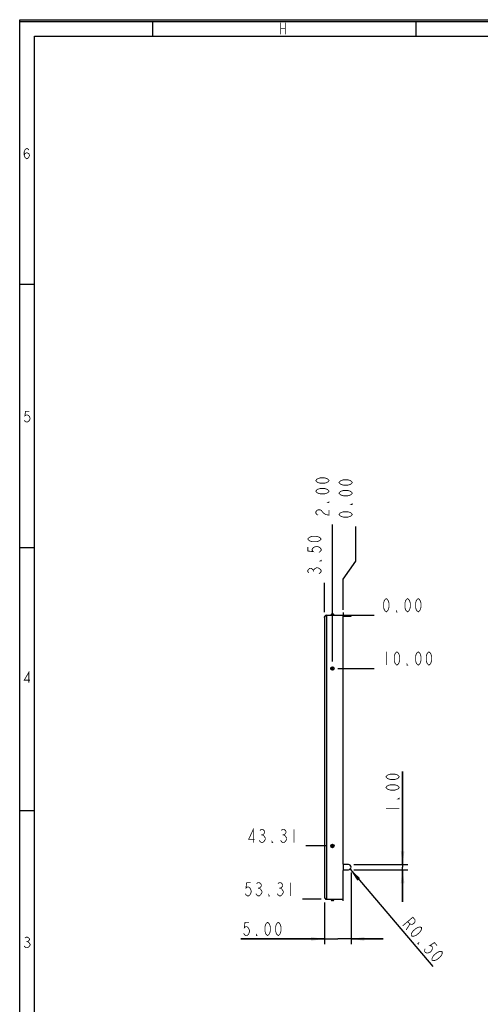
# Model space of a CAD drawing. Header units: millimetres. Extents: x 0 to 420, y 0 to 297.
# Tile 2 of 15: x 0 to 86, y 112 to 297. Entities that reach past the tile are written whole.
import ezdxf

# ---------------------------------------------------------------- set-up
doc = ezdxf.new("R2010")
doc.units = ezdxf.units.MM
doc.header["$LTSCALE"] = 23.1
doc.linetypes.add('CENTER', pattern=[0.6, 0.375, -0.075, 0.075, -0.075])
doc.layers.get('0').update_dxf_attribs({"linetype": 'CONTINUOUS'})
doc.layers.add('DEFAULT_1', color=7, linetype='CENTER')
doc.styles.get("Standard").update_dxf_attribs({"font": 'txt', "width": 0.8})
doc.dimstyles.new('DIMSTYLE_1', dxfattribs={"dimtxt": 2.5, "dimasz": 2.5, "dimexe": 1, "dimexo": 1, "dimtad": 0, "dimtih": 1, "dimtoh": 1, "dimzin": 0, "dimdsep": 46, "dimtxsty": 'STANDARD', "dimblk": '_FILLED', "dimblk1": '_FILLED', "dimblk2": '_FILLED', "dimcen": 0.09, "dimadec": 0, "dimazin": 0, "dimtp": 0.3, "dimtm": 0.3, "dimtfac": 1, "dimtofl": 0, "dimtmove": 0, "dimatfit": 3, "dimldrblk": '_FILLED', "dimfxl": 1, "dimtolj": 1, "dimtzin": 0, "dimarcsym": 0})
doc.dimstyles.new('DIMSTYLE_2', dxfattribs={"dimtxt": 2.5, "dimasz": 2.5, "dimexe": 1, "dimexo": 1, "dimtad": 0, "dimtih": 1, "dimtoh": 1, "dimzin": 0, "dimdsep": 46, "dimtxsty": 'STANDARD', "dimblk": '_FILLED', "dimblk1": '_FILLED', "dimblk2": '_FILLED', "dimcen": 0.09, "dimadec": 0, "dimazin": 0, "dimtp": 0.1, "dimtm": 0.1, "dimtfac": 1, "dimtofl": 0, "dimtmove": 0, "dimatfit": 3, "dimldrblk": '_FILLED', "dimfxl": 1, "dimtolj": 1, "dimtzin": 0, "dimarcsym": 0})
doc.dimstyles.new('DIMSTYLE_3', dxfattribs={"dimtxt": 2.5, "dimasz": 2.5, "dimexe": 1, "dimexo": 1, "dimtad": 0, "dimtih": 1, "dimtoh": 1, "dimzin": 0, "dimdsep": 46, "dimtxsty": 'STANDARD', "dimblk": '_FILLED', "dimblk1": '_FILLED', "dimblk2": '_FILLED', "dimcen": 0.09, "dimadec": 0, "dimazin": 0, "dimtp": 0.2, "dimtm": 0.2, "dimtfac": 1, "dimtofl": 0, "dimtmove": 0, "dimatfit": 3, "dimldrblk": '_FILLED', "dimfxl": 1, "dimtolj": 1, "dimtzin": 0, "dimarcsym": 0})
doc.dimstyles.new('DIMSTYLE_5', dxfattribs={"dimtxt": 2.5, "dimasz": 2.5, "dimexe": 1, "dimexo": 1, "dimtad": 1, "dimzin": 0, "dimdsep": 46, "dimtxsty": 'STANDARD', "dimblk": '_FILLED', "dimblk1": '_FILLED', "dimblk2": '_FILLED', "dimcen": 0.09, "dimadec": 0, "dimazin": 0, "dimtp": 0.1, "dimtm": 0.1, "dimtfac": 1, "dimtofl": 0, "dimtmove": 0, "dimatfit": 3, "dimldrblk": '_FILLED', "dimfxl": 1, "dimtolj": 1, "dimtzin": 0, "dimarcsym": 0})
doc.dimstyles.new('DIMSTYLE_6', dxfattribs={"dimtxt": 2.5, "dimasz": 2.5, "dimexe": 1, "dimexo": 1, "dimtad": 1, "dimzin": 0, "dimdsep": 46, "dimtxsty": 'STANDARD', "dimblk": '_FILLED', "dimblk1": '_FILLED', "dimblk2": '_FILLED', "dimcen": 0.09, "dimadec": 0, "dimazin": 0, "dimtp": 0.1, "dimtm": 0.1, "dimtfac": 1, "dimtofl": 0, "dimtmove": 0, "dimatfit": 3, "dimldrblk": '_FILLED', "dimfxl": 1, "dimtolj": 1, "dimtzin": 0, "dimarcsym": 0})

# ---------------------------------------------------------------- blocks, each defined once
blk = doc.blocks.new('*D9')
at = {"color": 2, "linetype": 'CONTINUOUS'}
blk.add_line((57.16, 185.82), (57.16, 191.27), dxfattribs=at)
blk = doc.blocks.new('_FILLED')
at = {"color": 0, "linetype": 'BYBLOCK'}
blk.add_solid([(0, 0), (-1, 0.14), (-1, -0.14)], dxfattribs=at)
blk = doc.blocks.new('*D10')
at = {"color": 2, "linetype": 'CONTINUOUS'}
for p, q in [((63.02, 195.35), (63.02, 201.89)), ((60.66, 191.99), (63.02, 195.35)), ((60.66, 186.22), (60.66, 191.99))]:
    blk.add_line(p, q, dxfattribs=at)
blk = doc.blocks.new('*D18')
at = {"color": 2, "linetype": 'CONTINUOUS'}
blk.add_line((58.66, 176.51), (58.66, 202.25), dxfattribs=at)
blk = doc.blocks.new('*D29')
at = {"color": 2, "linetype": 'CONTINUOUS'}
blk.add_line((59.66, 175.22), (66.51, 175.22), dxfattribs=at)
blk = doc.blocks.new('*D30')
at = {"color": 2, "linetype": 'CONTINUOUS'}
blk.add_line((61.66, 185.22), (66.51, 185.22), dxfattribs=at)
blk = doc.blocks.new('*D31')
at = {"color": 2, "linetype": 'CONTINUOUS'}
blk.add_line((57.66, 141.91), (53.7, 141.91), dxfattribs=at)
blk = doc.blocks.new('*D35')
at = {"color": 2, "linetype": 'CONTINUOUS'}
blk.add_line((61.98, 137.54), (77.52, 119.28), dxfattribs=at)
at = {"color": 2, "linetype": 'CONTINUOUS', "xscale": 2.5, "yscale": 2.5, "zscale": 2.5, "rotation": 130.3856272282}
blk.add_blockref('_FILLED', (61.98, 137.54), dxfattribs=at)
blk = doc.blocks.new('*D36')
at = {"color": 2, "linetype": 'CONTINUOUS'}
for p, q in [((71.82, 138.42), (71.82, 155.89)), ((71.82, 155.89), (71.82, 137.92)), ((62.66, 138.42), (72.82, 138.42)), ((62.66, 137.42), (72.82, 137.42)), ((71.82, 131.42), (71.82, 137.92)), ((71.82, 137.42), (71.82, 131.42))]:
    blk.add_line(p, q, dxfattribs=at)
at = {"color": 2, "linetype": 'CONTINUOUS', "xscale": 2.5, "yscale": 2.5, "zscale": 2.5}
for p, rotation in [((71.82, 138.42), 270), ((71.82, 137.42), 90)]:
    blk.add_blockref('_FILLED', p, dxfattribs=dict(at, rotation=rotation))
blk = doc.blocks.new('*D37')
at = {"color": 2, "linetype": 'CONTINUOUS'}
for p, q in [((62.16, 136.92), (62.16, 123.46)), ((57.16, 131.31), (57.16, 123.46)), ((57.16, 124.46), (41.5, 124.46)), ((41.5, 124.46), (59.66, 124.46)), ((68.16, 124.46), (59.66, 124.46)), ((62.16, 124.46), (68.16, 124.46))]:
    blk.add_line(p, q, dxfattribs=at)
at = {"color": 2, "linetype": 'CONTINUOUS', "xscale": 2.5, "yscale": 2.5, "zscale": 2.5}
blk.add_blockref('_FILLED', (57.16, 124.46), dxfattribs=at)
at = {"color": 2, "linetype": 'CONTINUOUS', "xscale": 2.5, "yscale": 2.5, "zscale": 2.5, "rotation": 180}
blk.add_blockref('_FILLED', (62.16, 124.46), dxfattribs=at)
blk = doc.blocks.new('*D40')
at = {"color": 2, "linetype": 'CONTINUOUS'}
blk.add_line((56.56, 131.91), (53.07, 131.91), dxfattribs=at)

msp = doc.modelspace()

# ---------------------------------------------------------------- linework, layer by layer
at = {"color": 7, "linetype": 'CONTINUOUS', "true_color": 0xf5f5f5}
for p, q in [((0, 0), (0, 297)), ((0, 297), (420, 297)), ((0.038, 0.358), (0.038, 296.671)), ((0.038, 296.671), (419.978, 296.671)), ((24.894, 296.671), (24.894, 293.928)), ((74.279, 296.671), (74.279, 293.928)), ((2.782, 3.102), (2.782, 293.928)), ((2.782, 293.928), (417.234, 293.928)), ((2.782, 247.286), (0.038, 247.286)), ((2.782, 197.9), (0.038, 197.9)), ((2.782, 148.515), (0.038, 148.515))]:
    msp.add_line(p, q, dxfattribs=at)
at = {"color": 7, "linetype": 'CONTINUOUS'}
for p, q in [((57.16, 184.824), (57.16, 132.314)), ((57.544, 185.214), (57.56, 185.224)), ((57.56, 185.224), (57.56, 131.914)), ((57.56, 185.224), (62.16, 185.224)), ((58.332, 185.224), (58.394, 185.356)), ((58.394, 185.356), (58.926, 185.356)), ((58.607, 185.474), (58.713, 185.474)), ((58.987, 185.224), (58.926, 185.356)), ((60.66, 138.524), (60.66, 185.224)), ((61.66, 185.024), (61.66, 185.224)), ((62.16, 185.024), (62.16, 185.224)), ((61.66, 138.424), (60.66, 138.424)), ((60.66, 137.424), (61.66, 137.424)), ((60.66, 131.914), (60.66, 137.324)), ((57.544, 131.924), (57.56, 131.914)), ((57.56, 131.914), (60.66, 131.914)), ((58.332, 131.914), (58.394, 131.783)), ((58.926, 131.783), (58.394, 131.783)), ((58.713, 131.664), (58.607, 131.664)), ((58.987, 131.914), (58.926, 131.783))]:
    msp.add_line(p, q, dxfattribs=at)
at = {"color": 4, "linetype": 'CONTINUOUS'}
for p, q in [((60.66, 185.724), (60.66, 185.224)), ((60.66, 138.524), (60.66, 137.325))]:
    msp.add_line(p, q, dxfattribs=at)
at = {"color": 3, "linetype": 'CONTINUOUS'}
msp.add_line((60.66, 185.024), (62.16, 185.024), dxfattribs=at)
at = {"color": 7, "linetype": 'CONTINUOUS', "true_color": 0xf5f5f5, "const_width": 0.15}
for points in [[(48.945, 296.467), (48.945, 294.272)], [(49.823, 296.467), (49.823, 294.272)], [(48.945, 295.37), (49.823, 295.37)], [(0.848, 271.539), (0.972, 271.869), (1.342, 272.033), (1.712, 271.869), (1.836, 271.539), (1.712, 271.21), (1.589, 271.046), (1.342, 270.881), (1.095, 271.046), (0.972, 271.21), (0.848, 271.539), (0.848, 272.198), (0.972, 272.527), (1.095, 272.692), (1.342, 272.856), (1.589, 272.692), (1.712, 272.527)], [(1.836, 223.471), (1.095, 223.471), (0.972, 222.648), (1.218, 222.812), (1.465, 222.812), (1.712, 222.648), (1.836, 222.483), (1.959, 222.154), (1.836, 221.825), (1.712, 221.66), (1.465, 221.495), (1.218, 221.495), (0.972, 221.66), (0.848, 221.825)], [(1.712, 172.54), (1.712, 174.515), (0.848, 173.034), (1.959, 173.034)], [(0.972, 124.62), (1.218, 124.785), (1.465, 124.785), (1.712, 124.62), (1.836, 124.455), (1.836, 124.291), (1.712, 124.126), (1.465, 123.962), (1.712, 123.797), (1.836, 123.632), (1.959, 123.468), (1.959, 123.303), (1.836, 123.139), (1.712, 122.974), (1.465, 122.809), (1.218, 122.809), (0.972, 122.974), (0.848, 123.139)], [(1.218, 123.962), (1.465, 123.962)]]:
    msp.add_lwpolyline(points, dxfattribs=at)
at = {"color": 2, "linetype": 'CONTINUOUS', "const_width": 0.15}
for points in [[(58.035, 210.501), (57.826, 210.25), (57.618, 210.125), (57.201, 210), (56.368, 210), (55.951, 210.125), (55.743, 210.25), (55.535, 210.501), (55.743, 210.75), (55.951, 210.875), (56.368, 211.001), (57.201, 211.001), (57.618, 210.875), (57.826, 210.75), (58.035, 210.501)], [(62.391, 210.135), (62.183, 209.885), (61.975, 209.76), (61.558, 209.635), (60.725, 209.635), (60.308, 209.76), (60.1, 209.885), (59.891, 210.135), (60.1, 210.385), (60.308, 210.51), (60.725, 210.635), (61.558, 210.635), (61.975, 210.51), (62.183, 210.385), (62.391, 210.135)], [(58.035, 208.501), (57.826, 208.25), (57.618, 208.125), (57.201, 208), (56.368, 208), (55.951, 208.125), (55.743, 208.25), (55.535, 208.501), (55.743, 208.75), (55.951, 208.875), (56.368, 209.001), (57.201, 209.001), (57.618, 208.875), (57.826, 208.75), (58.035, 208.501)], [(62.391, 208.135), (62.183, 207.885), (61.975, 207.76), (61.558, 207.635), (60.725, 207.635), (60.308, 207.76), (60.1, 207.885), (59.891, 208.135), (60.1, 208.385), (60.308, 208.51), (60.725, 208.635), (61.558, 208.635), (61.975, 208.51), (62.183, 208.385), (62.391, 208.135)], [(58.035, 206.501), (58.035, 206.376), (57.826, 206.376), (58.035, 206.501)], [(62.391, 206.135), (62.391, 206.01), (62.183, 206.01), (62.391, 206.135)], [(55.951, 204), (55.743, 204.125), (55.535, 204.375), (55.535, 204.625), (55.743, 204.875), (55.951, 205), (56.368, 205), (56.576, 204.875), (56.993, 204.375)], [(56.993, 204.375), (57.41, 204.125), (58.035, 204), (58.035, 205)], [(62.391, 204.135), (62.183, 203.885), (61.975, 203.76), (61.558, 203.635), (60.725, 203.635), (60.308, 203.76), (60.1, 203.885), (59.891, 204.135), (60.1, 204.385), (60.308, 204.51), (60.725, 204.635), (61.558, 204.635), (61.975, 204.51), (62.183, 204.385), (62.391, 204.135)], [(56.535, 199.521), (56.326, 199.271), (56.118, 199.146), (55.701, 199.021), (54.868, 199.021), (54.451, 199.146), (54.243, 199.271), (54.035, 199.521), (54.243, 199.771), (54.451, 199.896), (54.868, 200.021), (55.701, 200.021), (56.118, 199.896), (56.326, 199.771), (56.535, 199.521)], [(54.035, 198.021), (54.035, 197.271), (55.076, 197.146), (54.868, 197.396), (54.868, 197.646), (55.076, 197.896), (55.285, 198.021), (55.701, 198.146), (56.118, 198.021), (56.326, 197.896), (56.535, 197.646), (56.535, 197.396), (56.326, 197.146), (56.118, 197.021)], [(54.243, 193.146), (54.035, 193.396), (54.035, 193.646), (54.243, 193.896), (54.451, 194.021), (54.66, 194.021), (54.868, 193.896), (55.076, 193.646), (55.285, 193.896)], [(55.285, 193.896), (55.701, 194.146), (55.91, 194.146)], [(55.91, 194.146), (56.326, 193.896), (56.535, 193.646), (56.535, 193.396), (56.326, 193.146), (56.118, 193.021)], [(56.535, 195.521), (56.535, 195.396), (56.326, 195.396), (56.535, 195.521)], [(55.076, 193.396), (55.076, 193.646)], [(68.757, 185.849), (68.507, 186.058), (68.382, 186.266), (68.257, 186.683), (68.257, 187.516), (68.382, 187.933), (68.507, 188.141), (68.757, 188.349), (69.007, 188.141), (69.132, 187.933), (69.257, 187.516), (69.257, 186.683), (69.132, 186.266), (69.007, 186.058), (68.757, 185.849)], [(72.757, 185.849), (72.507, 186.058), (72.382, 186.266), (72.257, 186.683), (72.257, 187.516), (72.382, 187.933), (72.507, 188.141), (72.757, 188.349), (73.007, 188.141), (73.132, 187.933), (73.257, 187.516), (73.257, 186.683), (73.132, 186.266), (73.007, 186.058), (72.757, 185.849)], [(74.757, 185.849), (74.507, 186.058), (74.382, 186.266), (74.257, 186.683), (74.257, 187.516), (74.382, 187.933), (74.507, 188.141), (74.757, 188.349), (75.007, 188.141), (75.132, 187.933), (75.257, 187.516), (75.257, 186.683), (75.132, 186.266), (75.007, 186.058), (74.757, 185.849)], [(70.757, 185.849), (70.632, 185.849), (70.632, 186.058), (70.757, 185.849)], [(68.757, 178.349), (68.757, 175.849)], [(70.757, 175.849), (70.507, 176.058), (70.382, 176.266), (70.257, 176.683), (70.257, 177.516), (70.382, 177.933), (70.507, 178.141), (70.757, 178.349), (71.007, 178.141), (71.132, 177.933), (71.257, 177.516), (71.257, 176.683), (71.132, 176.266), (71.007, 176.058), (70.757, 175.849)], [(74.757, 175.849), (74.507, 176.058), (74.382, 176.266), (74.257, 176.683), (74.257, 177.516), (74.382, 177.933), (74.507, 178.141), (74.757, 178.349), (75.007, 178.141), (75.132, 177.933), (75.257, 177.516), (75.257, 176.683), (75.132, 176.266), (75.007, 176.058), (74.757, 175.849)], [(76.757, 175.849), (76.507, 176.058), (76.382, 176.266), (76.257, 176.683), (76.257, 177.516), (76.382, 177.933), (76.507, 178.141), (76.757, 178.349), (77.007, 178.141), (77.132, 177.933), (77.257, 177.516), (77.257, 176.683), (77.132, 176.266), (77.007, 176.058), (76.757, 175.849)], [(72.757, 175.849), (72.632, 175.849), (72.632, 176.058), (72.757, 175.849)], [(71.199, 154.894), (70.99, 154.644), (70.782, 154.519), (70.365, 154.394), (69.532, 154.394), (69.115, 154.519), (68.907, 154.644), (68.699, 154.894), (68.907, 155.144), (69.115, 155.269), (69.532, 155.394), (70.365, 155.394), (70.782, 155.269), (70.99, 155.144), (71.199, 154.894)], [(71.199, 152.894), (70.99, 152.644), (70.782, 152.519), (70.365, 152.394), (69.532, 152.394), (69.115, 152.519), (68.907, 152.644), (68.699, 152.894), (68.907, 153.144), (69.115, 153.269), (69.532, 153.394), (70.365, 153.394), (70.782, 153.269), (70.99, 153.144), (71.199, 152.894)], [(71.199, 150.894), (71.199, 150.769), (70.99, 150.769), (71.199, 150.894)], [(68.699, 148.894), (71.199, 148.894)], [(43.823, 142.539), (43.823, 145.039), (42.948, 143.164), (44.073, 143.164)], [(45.073, 144.831), (45.323, 145.039), (45.573, 145.039), (45.823, 144.831), (45.948, 144.623), (45.948, 144.414), (45.823, 144.206), (45.573, 143.998), (45.823, 143.789), (46.073, 143.373)], [(49.073, 144.831), (49.323, 145.039), (49.573, 145.039), (49.823, 144.831), (49.948, 144.623), (49.948, 144.414), (49.823, 144.206), (49.573, 143.998), (49.823, 143.789), (50.073, 143.373)], [(51.448, 145.039), (51.448, 142.539)], [(45.823, 142.748), (45.573, 142.539), (45.323, 142.539), (45.073, 142.748), (44.948, 142.956)], [(45.323, 143.998), (45.573, 143.998)], [(46.073, 143.373), (46.073, 143.164), (45.823, 142.748)], [(47.448, 142.539), (47.323, 142.539), (47.323, 142.748), (47.448, 142.539)], [(49.823, 142.748), (49.573, 142.539), (49.323, 142.539), (49.073, 142.748), (48.948, 142.956)], [(49.323, 143.998), (49.573, 143.998)], [(50.073, 143.373), (50.073, 143.164), (49.823, 142.748)], [(43.32, 135.039), (42.57, 135.039), (42.445, 133.998), (42.695, 134.206), (42.945, 134.206), (43.195, 133.998), (43.32, 133.789), (43.445, 133.373), (43.32, 132.956), (43.195, 132.748), (42.945, 132.539), (42.695, 132.539), (42.445, 132.748), (42.32, 132.956)], [(44.445, 134.831), (44.695, 135.039), (44.945, 135.039), (45.195, 134.831), (45.32, 134.623), (45.32, 134.414), (45.195, 134.206), (44.945, 133.998), (45.195, 133.789), (45.445, 133.373)], [(48.445, 134.831), (48.695, 135.039), (48.945, 135.039), (49.195, 134.831), (49.32, 134.623), (49.32, 134.414), (49.195, 134.206), (48.945, 133.998), (49.195, 133.789), (49.445, 133.373)], [(50.82, 135.039), (50.82, 132.539)], [(45.445, 133.164), (45.195, 132.748), (44.945, 132.539), (44.695, 132.539), (44.445, 132.748), (44.32, 132.956)], [(44.695, 133.998), (44.945, 133.998)], [(45.445, 133.373), (45.445, 133.164)], [(48.695, 133.998), (48.945, 133.998)], [(49.445, 133.373), (49.445, 133.164), (49.195, 132.748)], [(46.82, 132.539), (46.695, 132.539), (46.695, 132.748), (46.82, 132.539)], [(49.195, 132.748), (48.945, 132.539), (48.695, 132.539), (48.445, 132.748), (48.32, 132.956)], [(43.003, 127.587), (42.253, 127.587), (42.128, 126.545), (42.378, 126.753), (42.628, 126.753), (42.878, 126.545), (43.003, 126.337), (43.128, 125.92), (43.003, 125.503), (42.878, 125.295), (42.628, 125.087), (42.378, 125.087), (42.128, 125.295), (42.003, 125.503)], [(46.503, 125.087), (46.253, 125.295), (46.128, 125.503), (46.003, 125.92), (46.003, 126.753), (46.128, 127.17), (46.253, 127.378), (46.503, 127.587), (46.753, 127.378), (46.878, 127.17), (47.003, 126.753), (47.003, 125.92), (46.878, 125.503), (46.753, 125.295), (46.503, 125.087)], [(48.503, 125.087), (48.253, 125.295), (48.128, 125.503), (48.003, 125.92), (48.003, 126.753), (48.128, 127.17), (48.253, 127.378), (48.503, 127.587), (48.753, 127.378), (48.878, 127.17), (49.003, 126.753), (49.003, 125.92), (48.878, 125.503), (48.753, 125.295), (48.503, 125.087)], [(71.84, 126.921), (73.744, 128.541), (74.149, 128.065), (74.152, 127.74), (74.074, 127.51), (73.757, 127.24), (73.517, 127.2), (73.197, 127.255), (72.792, 127.731)], [(73.197, 127.255), (72.488, 126.16)], [(73.459, 125.017), (73.456, 125.343), (73.534, 125.573), (73.77, 125.938), (74.405, 126.478), (74.803, 126.653), (75.043, 126.692), (75.364, 126.637), (75.367, 126.312), (75.289, 126.081), (75.053, 125.716), (74.418, 125.176), (74.02, 125.002), (73.78, 124.962), (73.459, 125.017)], [(44.503, 125.087), (44.378, 125.087), (44.378, 125.295), (44.503, 125.087)], [(74.755, 123.494), (74.674, 123.589), (74.833, 123.724), (74.755, 123.494)], [(78.279, 123.209), (77.793, 123.781), (76.919, 123.201), (77.24, 123.145), (77.402, 122.955), (77.405, 122.63), (77.327, 122.399), (77.091, 122.034), (76.692, 121.86), (76.453, 121.82), (76.132, 121.875), (75.97, 122.066), (75.967, 122.391), (76.045, 122.621)], [(77.347, 120.447), (77.344, 120.772), (77.421, 121.003), (77.658, 121.368), (78.293, 121.908), (78.691, 122.082), (78.931, 122.122), (79.251, 122.067), (79.255, 121.741), (79.177, 121.511), (78.94, 121.146), (78.306, 120.606), (77.907, 120.431), (77.668, 120.392), (77.347, 120.447)]]:
    msp.add_lwpolyline(points, dxfattribs=at)
at = {"color": 7, "linetype": 'CONTINUOUS'}
for centre, radius in [((58.66, 175.224), 0.327), ((58.66, 175.224), 0.266), ((58.66, 175.224), 0.0532), ((58.66, 141.914), 0.327), ((58.66, 141.914), 0.266), ((58.66, 141.914), 0.0532)]:
    msp.add_circle(centre, radius, dxfattribs=at)
for centre, radius, start, end in [((57.56, 184.824), 0.4, 93.07672, 180), ((59.059, 182.722), 2.915, 123.28579, 124.52087), ((58.607, 185.224), 0.25, 90, 148.30135), ((58.713, 185.224), 0.25, 31.69865, 90), ((61.66, 137.924), 0.5, 270, 90), ((57.56, 132.314), 0.4, 180, 266.92328), ((59.119, 134.506), 3.024, 235.49455, 236.85946), ((58.607, 131.914), 0.25, 211.69865, 270), ((58.713, 131.914), 0.25, 270, 328.30135)]:
    msp.add_arc(centre, radius, start, end, dxfattribs=at)
for points, knots in [([(57.16, 184.824), (57.16, 184.846), (57.169, 184.892), (57.194, 184.931), (57.208, 184.951)], [0, 0, 0, 0, 0.4694236, 1, 1, 1, 1]), ([(57.208, 184.951), (57.232, 184.983), (57.296, 185.045), (57.367, 185.097), (57.407, 185.124)], [0, 0, 0, 0, 0.4563669, 1, 1, 1, 1]), ([(57.16, 132.314), (57.16, 132.293), (57.169, 132.247), (57.194, 132.207), (57.208, 132.188)], [0, 0, 0, 0, 0.4694236, 1, 1, 1, 1]), ([(57.208, 132.188), (57.232, 132.155), (57.296, 132.093), (57.367, 132.041), (57.407, 132.014)], [0, 0, 0, 0, 0.4563669, 1, 1, 1, 1])]:
    msp.add_open_spline(points, degree=3, knots=knots, dxfattribs=at)
for points in [[(57.459, 185.159), (57.487, 185.178), (57.516, 185.196), (57.544, 185.214)], [(57.466, 131.974), (57.492, 131.957), (57.518, 131.941), (57.544, 131.924)]]:
    msp.add_open_spline(points, degree=3, dxfattribs=at)
at = {"layer": 'DEFAULT_1', "color": 4, "linetype": 'CENTER'}
msp.add_line((60.66, 131.609), (60.66, 131.914), dxfattribs=at)

# ---------------------------------------------------------------- dimensions: what is measured, and where the dimension line sits
at = {"color": 2, "linetype": 'CONTINUOUS'}
for feature_location, offset, dtype, origin, dimstyle, picture, middle in [((58.66, 176.514), (0, 25.736), 1, (60.66, 141.914), 'DIMSTYLE_2', '*D18', (58.035, 203.5)), ((60.66, 186.224), (2.356, 15.661), 0, (60.66, 185.224), 'DIMSTYLE_2', '*D10', (62.391, 203.135)), ((57.16, 185.824), (0, 5.447), 1, (60.66, 185.224), 'DIMSTYLE_2', '*D9', (56.535, 192.521)), ((56.56, 131.914), (-3.489, 0), 0, (57.56, 185.224), 'DIMSTYLE_1', '*D40', (41.82, 132.539)), ((57.66, 141.914), (-3.962, 0), 0, (58.66, 185.224), 'DIMSTYLE_1', '*D31', (42.448, 142.539)), ((59.66, 175.224), (6.847, 0), 0, (60.66, 185.224), 'DIMSTYLE_3', '*D29', (67.757, 175.849)), ((61.659729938, 185.224213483), (4.847263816, 0), 0, (60.659729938, 185.224213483), 'DIMSTYLE_2', '*D30', (67.756993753, 185.849213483))]:
    dim = msp.add_ordinate_dim(feature_location=feature_location, offset=offset, dtype=dtype, origin=origin, dimstyle=dimstyle, override={"dimtad": 1, "dimtih": 0, "dimtoh": 0}, dxfattribs=at)
    dim.commit()
    dim.dimension.update_dxf_attribs({"geometry": picture, "text_midpoint": middle})
dim = msp.add_linear_dim(base=(71.824, 137.424), p1=(61.66, 138.424), p2=(61.66, 137.424), angle=270, dimstyle='DIMSTYLE_6', dxfattribs=at)
dim.commit()
dim.dimension.update_dxf_attribs({"geometry": '*D36', "text_midpoint": (71.824, 147.894), "dimtype": 160})
dim = msp.add_linear_dim(base=(62.16, 124.462), p1=(57.16, 132.314), p2=(62.16, 137.924), dimstyle='DIMSTYLE_6', dxfattribs=at)
dim.commit()
dim.dimension.update_dxf_attribs({"geometry": '*D37', "text_midpoint": (41.503, 124.462), "dimtype": 160})
dim = msp.add_radius_dim(center=(61.66, 137.924), mpoint=(61.984, 137.543), text='R<>', dimstyle='DIMSTYLE_5', override={"dimpost": '<>'}, dxfattribs=at)
dim.commit()
dim.dimension.update_dxf_attribs({"geometry": '*D35', "text_midpoint": (71.516, 127.302), "dimtype": 164})

doc.saveas('drawing.dxf')
